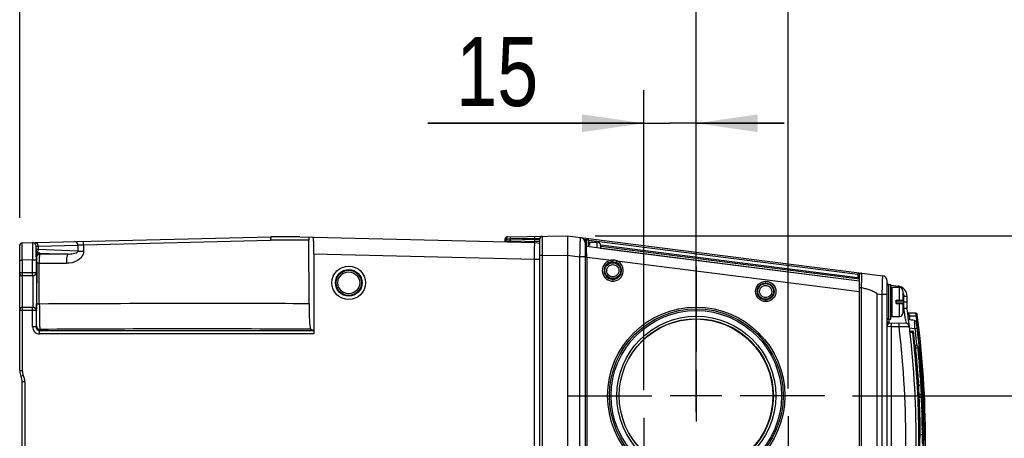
# Model space of a CAD drawing. Header units: inches. Extents: x 0 to 117, y 0 to 83.
# Tile 32 of 73: x 48.15 to 59.31, y 70.94 to 75.68. Entities that reach past the tile are written whole.
import ezdxf

# ---------------------------------------------------------------- set-up
doc = ezdxf.new("R2010")
doc.units = ezdxf.units.IN
doc.header["$LTSCALE"] = 6.431102
doc.header["$MEASUREMENT"] = 0
doc.linetypes.add('CENTER', pattern=[0.6, 0.375, -0.075, 0.075, -0.075])
doc.layers.get('0').update_dxf_attribs({"linetype": 'CONTINUOUS'})
doc.layers.add('DEFAULT_1', color=7, linetype='CENTER')
doc.styles.get("Standard").update_dxf_attribs({"font": 'txt', "width": 0.8})
doc.dimstyles.new('DIMSTYLE_1', dxfattribs={"dimtxt": 0.78125, "dimasz": 0.7, "dimexe": 0.18, "dimexo": 0.0625, "dimgap": 0.09, "dimtad": 1, "dimdec": 1, "dimzin": 4, "dimdsep": 46, "dimtxsty": 'STANDARD', "dimblk": '_FILLED', "dimblk1": '_FILLED', "dimblk2": '_FILLED', "dimcen": 0.09, "dimadec": 0, "dimazin": 0, "dimtfac": 1, "dimtdec": 1, "dimtofl": 0, "dimtmove": 0, "dimatfit": 3, "dimldrblk": '_FILLED', "dimfxl": 1, "dimtolj": 1, "dimtzin": 4, "dimarcsym": 0})
doc.dimstyles.new('DIMSTYLE_2', dxfattribs={"dimtxt": 0.78125, "dimasz": 0.7, "dimexe": 0.18, "dimexo": 0.0625, "dimgap": 0.09, "dimtad": 1, "dimdec": 0, "dimzin": 4, "dimdsep": 46, "dimtxsty": 'STANDARD', "dimblk": '_FILLED', "dimblk1": '_FILLED', "dimblk2": '_FILLED', "dimcen": 0.09, "dimadec": 0, "dimazin": 0, "dimtfac": 1, "dimtdec": 0, "dimtofl": 0, "dimtmove": 0, "dimatfit": 3, "dimldrblk": '_FILLED', "dimfxl": 1, "dimtolj": 1, "dimtzin": 4, "dimarcsym": 0})

# ---------------------------------------------------------------- blocks, each defined once
blk = doc.blocks.new('_FILLED')
at = {"color": 0, "linetype": 'BYBLOCK'}
blk.add_solid([(0, 0), (-1, 0.143), (-1, -0.143)], dxfattribs=at)
blk = doc.blocks.new('*D2')
at = {"color": 7, "linetype": 'CONTINUOUS'}
for p, q in [((64.656, 70.577), (64.656, 73.306)), ((57.588, 71.423), (65.031, 71.423)), ((64.656, 71.423), (64.656, 70.577)), ((64.656, 69.731), (64.656, 70.577)), ((58.631, 69.731), (65.031, 69.731))]:
    blk.add_line(p, q, dxfattribs=at)
at = {"color": 7, "linetype": 'CONTINUOUS', "xscale": 0.7, "yscale": 0.7, "zscale": 0.7}
for p, rotation in [((64.656, 71.423), 90), ((64.656, 69.731), 270)]:
    blk.add_blockref('_FILLED', p, dxfattribs=dict(at, rotation=rotation))
at = {"color": 7, "linetype": 'CONTINUOUS', "insert": (63.68, 72.056), "char_height": 0.7812, "width": 1.25, "attachment_point": 1, "rotation": 90, "line_spacing_factor": 0.9}
blk.add_mtext('43', dxfattribs=at)
blk = doc.blocks.new('*D13')
at = {"color": 7, "linetype": 'CONTINUOUS'}
for p, q in [((48.151, 73.438), (48.151, 76.5)), ((55.814, 73.198), (55.814, 76.5)), ((48.151, 76.125), (51.982, 76.125)), ((55.814, 76.125), (51.982, 76.125))]:
    blk.add_line(p, q, dxfattribs=at)
at = {"color": 7, "linetype": 'CONTINUOUS', "xscale": 0.7, "yscale": 0.7, "zscale": 0.7, "rotation": 180}
blk.add_blockref('_FILLED', (48.151, 76.125), dxfattribs=at)
at = {"color": 7, "linetype": 'CONTINUOUS', "xscale": 0.7, "yscale": 0.7, "zscale": 0.7}
blk.add_blockref('_FILLED', (55.814, 76.125), dxfattribs=at)
at = {"color": 7, "linetype": 'CONTINUOUS', "insert": (51.982, 77.102), "char_height": 0.7812, "width": 1.875, "attachment_point": 2, "line_spacing_factor": 0.9}
blk.add_mtext('195', dxfattribs=at)
blk = doc.blocks.new('*D14')
at = {"color": 7, "linetype": 'CONTINUOUS'}
for p, q in [((55.814, 71.236), (55.814, 76.5)), ((56.857, 71.505), (56.857, 76.5)), ((55.814, 76.125), (54.814, 76.125)), ((54.814, 76.125), (56.335, 76.125)), ((59.21, 76.125), (56.335, 76.125)), ((56.857, 76.125), (59.21, 76.125))]:
    blk.add_line(p, q, dxfattribs=at)
at = {"color": 7, "linetype": 'CONTINUOUS', "xscale": 0.7, "yscale": 0.7, "zscale": 0.7}
blk.add_blockref('_FILLED', (55.814, 76.125), dxfattribs=at)
at = {"color": 7, "linetype": 'CONTINUOUS', "xscale": 0.7, "yscale": 0.7, "zscale": 0.7, "rotation": 180}
blk.add_blockref('_FILLED', (56.857, 76.125), dxfattribs=at)
at = {"color": 7, "linetype": 'CONTINUOUS', "insert": (57.96, 77.102), "char_height": 0.7812, "width": 1.25, "attachment_point": 1, "line_spacing_factor": 0.9}
blk.add_mtext('27', dxfattribs=at)
blk = doc.blocks.new('*D15')
at = {"color": 7, "linetype": 'CONTINUOUS'}
for p, q in [((55.223, 71.485), (55.223, 74.884)), ((55.814, 71.236), (55.814, 74.884)), ((55.223, 74.509), (52.776, 74.509)), ((52.776, 74.509), (55.518, 74.509)), ((56.814, 74.509), (55.518, 74.509)), ((55.814, 74.509), (56.814, 74.509))]:
    blk.add_line(p, q, dxfattribs=at)
at = {"color": 7, "linetype": 'CONTINUOUS', "xscale": 0.7, "yscale": 0.7, "zscale": 0.7}
blk.add_blockref('_FILLED', (55.223, 74.509), dxfattribs=at)
at = {"color": 7, "linetype": 'CONTINUOUS', "xscale": 0.7, "yscale": 0.7, "zscale": 0.7, "rotation": 180}
blk.add_blockref('_FILLED', (55.814, 74.509), dxfattribs=at)
at = {"color": 7, "linetype": 'CONTINUOUS', "insert": (54.026, 75.485), "char_height": 0.7812, "width": 1.25, "attachment_point": 3, "line_spacing_factor": 0.9}
blk.add_mtext('15', dxfattribs=at)
blk = doc.blocks.new('*D19')
at = {"color": 7, "linetype": 'CONTINUOUS'}
for p, q in [((62.781, 72.328), (62.781, 74.885)), ((54.672, 73.234), (63.156, 73.234)), ((62.781, 73.234), (62.781, 72.328)), ((62.781, 71.423), (62.781, 72.328)), ((57.588, 71.423), (63.156, 71.423))]:
    blk.add_line(p, q, dxfattribs=at)
at = {"color": 7, "linetype": 'CONTINUOUS', "xscale": 0.7, "yscale": 0.7, "zscale": 0.7}
for p, rotation in [((62.781, 73.234), 90), ((62.781, 71.423), 270)]:
    blk.add_blockref('_FILLED', p, dxfattribs=dict(at, rotation=rotation))
at = {"color": 7, "linetype": 'CONTINUOUS', "insert": (61.805, 73.635), "char_height": 0.7812, "width": 1.25, "attachment_point": 1, "rotation": 90, "line_spacing_factor": 0.9}
blk.add_mtext('46', dxfattribs=at)

msp = doc.modelspace()

# ---------------------------------------------------------------- linework, layer by layer
at = {"color": 7, "linetype": 'CONTINUOUS'}
for p, q in [((48.179, 73.155), (50.997, 73.224)), ((51.323, 73.224), (50.997, 73.224)), ((51.323, 73.224), (53.986, 73.159)), ((53.651, 73.203), (53.651, 73.199)), ((53.651, 73.167), (53.651, 73.199)), ((53.663, 73.202), (53.68, 73.202)), ((53.679, 73.222), (53.676, 73.222)), ((53.679, 73.222), (54.359, 73.234)), ((53.68, 73.202), (53.703, 73.202)), ((53.703, 73.202), (53.709, 73.203)), ((53.709, 73.197), (53.706, 73.197)), ((53.709, 73.203), (54.043, 73.209)), ((53.709, 73.203), (53.709, 73.197)), ((53.986, 73.19), (53.709, 73.197)), ((53.986, 73.19), (53.986, 73.207)), ((54.041, 73.188), (53.986, 73.19)), ((54.044, 63.731), (54.044, 73.209)), ((54.044, 73.209), (54.045, 73.209)), ((54.359, 73.234), (57.93, 72.782)), ((54.557, 73.187), (54.547, 73.188)), ((54.568, 73.194), (54.568, 73.113)), ((54.568, 73.194), (54.595, 73.194)), ((54.595, 73.109), (54.595, 73.194)), ((48.151, 71.709), (48.151, 73.125)), ((48.18, 73.056), (48.179, 73.155)), ((48.336, 73.02), (48.337, 73.094)), ((48.337, 73.118), (48.359, 73.119)), ((48.337, 73.08), (48.337, 73.118)), ((48.337, 73.074), (48.337, 73.08)), ((48.359, 73.119), (48.81, 73.13)), ((48.359, 73.119), (48.359, 73.078)), ((48.809, 73.061), (48.359, 73.078)), ((48.81, 73.13), (48.809, 73.061)), ((48.875, 73.133), (48.874, 73.059)), ((48.875, 73.133), (50.994, 73.185)), ((51.428, 73.185), (50.994, 73.185)), ((51.429, 72.465), (51.428, 73.185)), ((53.689, 73.178), (53.703, 73.178)), ((53.711, 73.178), (54.044, 73.169)), ((53.986, 73.159), (54.044, 73.151)), ((54.071, 73.173), (54.071, 73.139)), ((54.071, 73.139), (54.071, 73.12)), ((54.071, 73.12), (54.071, 73.079)), ((54.071, 73.079), (54.071, 73.057)), ((54.556, 73.182), (54.556, 63.757)), ((57.666, 72.721), (54.573, 73.112)), ((57.649, 72.796), (54.599, 73.182)), ((54.607, 73.163), (54.607, 73.123)), ((54.607, 73.163), (54.694, 73.163)), ((54.694, 73.097), (54.694, 73.163)), ((57.665, 72.743), (54.732, 73.114)), ((54.733, 73.123), (54.733, 73.092)), ((54.733, 73.095), (57.666, 72.725)), ((54.734, 73.131), (57.649, 72.763)), ((48.18, 73.019), (48.18, 73.056)), ((48.18, 72.978), (48.18, 73.019)), ((48.18, 72.958), (48.18, 72.978)), ((48.339, 72.997), (48.342, 72.987)), ((48.354, 73.051), (48.352, 73.054)), ((48.381, 73.026), (48.378, 73.037)), ((48.378, 73.037), (48.698, 73.025)), ((48.698, 73.025), (48.381, 73.026)), ((51.485, 73.031), (51.485, 72.123)), ((51.485, 73.031), (53.985, 72.97)), ((53.985, 63.97), (53.985, 72.97)), ((53.985, 72.97), (54.044, 72.97)), ((54.071, 73.012), (54.044, 73.012)), ((54.071, 73.057), (54.071, 73.012)), ((54.071, 73.012), (54.359, 73.017)), ((54.071, 73.012), (54.071, 63.927)), ((54.359, 73.017), (54.359, 63.922)), ((54.359, 73.016), (54.498, 72.998)), ((54.498, 63.941), (54.498, 72.998)), ((54.556, 72.998), (54.498, 72.998)), ((54.575, 72.993), (54.556, 72.993)), ((54.574, 73.052), (54.574, 73.065)), ((54.575, 73.024), (54.574, 73.052)), ((54.575, 73.008), (54.575, 73.024)), ((54.575, 72.993), (54.575, 73.008)), ((54.575, 72.993), (54.575, 63.947)), ((54.575, 72.993), (54.855, 72.957)), ((48.151, 72.958), (48.18, 72.958)), ((48.296, 72.961), (48.18, 72.958)), ((48.18, 72.958), (48.18, 72.781)), ((48.297, 72.781), (48.296, 72.961)), ((48.296, 72.961), (48.336, 72.961)), ((48.336, 72.961), (48.336, 72.82)), ((48.343, 72.926), (48.342, 72.464)), ((48.343, 72.934), (48.343, 72.926)), ((48.373, 72.463), (48.373, 72.925)), ((48.373, 72.925), (48.68, 72.924)), ((54.857, 72.938), (54.855, 72.957)), ((54.871, 72.939), (54.871, 72.959)), ((54.909, 72.931), (54.916, 72.95)), ((54.916, 72.95), (57.667, 72.602)), ((48.151, 72.82), (48.336, 72.82)), ((48.297, 72.781), (48.18, 72.781)), ((48.18, 72.771), (48.18, 71.709)), ((54.871, 72.741), (54.871, 72.721)), ((57.649, 72.796), (57.649, 72.763)), ((57.649, 72.796), (57.666, 72.793)), ((57.666, 72.76), (57.649, 72.763)), ((57.666, 64.146), (57.666, 72.793)), ((57.666, 72.793), (57.666, 72.793)), ((57.688, 72.781), (57.688, 72.735)), ((56.603, 72.699), (56.604, 72.718)), ((57.686, 72.651), (57.686, 64.289)), ((57.688, 72.715), (57.687, 72.695)), ((57.687, 72.695), (57.687, 72.673)), ((57.687, 72.673), (57.687, 72.65)), ((57.688, 72.735), (57.688, 72.715)), ((57.981, 64.215), (57.981, 72.724)), ((57.993, 72.682), (58.021, 72.682)), ((57.993, 72.682), (57.993, 72.289)), ((58.021, 72.289), (58.021, 72.682)), ((58.025, 72.676), (58.103, 72.666)), ((58.032, 72.651), (58.119, 72.651)), ((58.032, 72.651), (58.032, 72.32)), ((58.119, 72.505), (58.119, 72.651)), ((57.863, 72.577), (57.863, 64.362)), ((57.863, 72.577), (57.923, 72.569)), ((57.981, 72.569), (57.923, 72.569)), ((57.923, 64.37), (57.923, 72.569)), ((58.158, 72.611), (58.158, 72.505)), ((58.206, 72.549), (58.168, 72.549)), ((58.168, 72.415), (58.168, 72.549)), ((58.206, 72.407), (58.206, 72.549)), ((48.18, 72.426), (48.297, 72.426)), ((48.296, 72.202), (48.297, 72.426)), ((48.342, 72.437), (48.342, 72.464)), ((55.816, 72.408), (55.817, 72.408)), ((56.603, 72.508), (56.604, 72.489)), ((58.08, 72.505), (58.158, 72.505)), ((58.08, 72.466), (58.08, 72.505)), ((58.08, 72.485), (58.206, 72.485)), ((58.08, 72.466), (58.158, 72.466)), ((58.119, 72.32), (58.119, 72.466)), ((58.158, 72.466), (58.158, 72.36)), ((48.336, 72.387), (48.151, 72.387)), ((48.336, 72.387), (48.336, 72.202)), ((58.032, 72.32), (58.119, 72.32)), ((58.306, 72.357), (58.226, 72.357)), ((58.227, 72.355), (58.226, 72.357)), ((58.229, 72.348), (58.227, 72.355)), ((58.23, 72.341), (58.229, 72.348)), ((58.233, 72.328), (58.23, 72.341)), ((58.233, 72.328), (58.307, 72.327)), ((58.234, 72.323), (58.233, 72.328)), ((58.235, 72.312), (58.234, 72.323)), ((58.236, 72.307), (58.235, 72.312)), ((58.309, 72.307), (58.312, 72.287)), ((48.336, 72.202), (48.297, 72.202)), ((57.981, 72.211), (58.024, 72.209)), ((57.993, 72.289), (58.021, 72.289)), ((58, 72.289), (58, 72.249)), ((58, 72.249), (58.193, 72.244)), ((58.024, 72.209), (58.115, 72.206)), ((58.024, 72.209), (58.024, 64.731)), ((58.187, 72.291), (58.193, 72.244)), ((58.253, 72.279), (58.223, 72.282)), ((58.23, 72.191), (58.295, 72.185)), ((58.295, 72.185), (58.3, 72.186)), ((58.295, 72.185), (58.298, 72.159)), ((58.3, 72.186), (58.319, 72.188)), ((58.315, 72.267), (58.315, 72.247)), ((58.315, 72.247), (58.316, 72.237)), ((58.319, 72.207), (58.322, 72.207)), ((58.321, 72.212), (58.322, 72.207)), ((58.324, 72.192), (58.325, 72.181)), ((51.485, 72.123), (48.374, 72.123)), ((48.375, 72.162), (48.38, 72.175)), ((48.375, 72.123), (48.375, 72.162)), ((48.375, 72.162), (51.483, 72.162)), ((51.447, 72.177), (51.483, 72.162)), ((58.237, 72.156), (58.27, 72.156)), ((58.271, 72.14), (58.238, 72.14)), ((58.271, 72.14), (58.27, 72.154)), ((58.271, 72.14), (58.279, 72.141)), ((58.298, 72.159), (58.299, 72.155)), ((58.299, 72.155), (58.299, 72.151)), ((58.299, 72.151), (58.3, 72.143)), ((58.328, 72.158), (58.324, 72.158)), ((58.328, 72.164), (58.328, 72.158)), ((58.328, 72.158), (58.344, 72.16)), ((58.301, 71.984), (58.3, 71.988)), ((58.328, 71.982), (58.301, 71.992)), ((58.303, 71.968), (58.33, 71.959)), ((58.304, 71.967), (58.303, 71.968)), ((58.306, 71.946), (58.304, 71.967)), ((58.315, 72.004), (58.316, 71.993)), ((58.316, 71.993), (58.316, 71.987)), ((58.33, 71.974), (58.33, 71.977)), ((58.345, 71.996), (58.347, 71.984)), ((58.347, 71.984), (58.348, 71.973)), ((58.348, 71.973), (58.349, 71.96)), ((58.349, 71.96), (58.35, 71.95)), ((58.31, 71.901), (58.308, 71.918)), ((58.312, 71.882), (58.31, 71.901)), ((58.33, 71.959), (58.331, 71.946)), ((58.353, 71.914), (58.354, 71.907)), ((58.354, 71.907), (58.355, 71.896)), ((58.355, 71.896), (58.356, 71.881)), ((58.356, 71.881), (58.357, 71.875)), ((58.357, 71.875), (58.358, 71.858)), ((58.358, 71.858), (58.359, 71.848)), ((58.359, 71.848), (58.36, 71.841)), ((58.341, 71.834), (58.343, 71.812)), ((58.364, 71.788), (58.366, 71.759)), ((58.366, 71.759), (58.367, 71.751)), ((58.367, 71.751), (58.368, 71.739)), ((48.151, 71.709), (48.18, 71.709)), ((48.164, 71.644), (48.191, 71.656)), ((55.814, 71.716), (55.814, 71.131)), ((58.334, 71.608), (58.332, 71.627)), ((58.355, 71.632), (58.356, 71.613)), ((58.372, 71.682), (58.373, 71.666)), ((58.373, 71.666), (58.373, 71.659)), ((58.373, 71.659), (58.374, 71.653)), ((58.374, 71.653), (58.374, 71.643)), ((58.374, 71.643), (58.376, 71.623)), ((48.178, 70.685), (48.178, 71.58)), ((48.208, 71.58), (48.178, 71.58)), ((48.208, 71.58), (48.208, 70.663)), ((58.335, 71.591), (58.334, 71.608)), ((58.336, 71.576), (58.335, 71.591)), ((58.338, 71.541), (58.336, 71.576)), ((58.337, 71.526), (58.337, 71.541)), ((58.338, 71.541), (58.36, 71.549)), ((58.356, 71.613), (58.357, 71.597)), ((58.359, 71.571), (58.36, 71.549)), ((58.361, 71.55), (58.362, 71.537)), ((58.362, 71.537), (58.363, 71.517)), ((58.376, 71.623), (58.376, 71.615)), ((58.376, 71.615), (58.377, 71.611)), ((58.377, 71.611), (58.377, 71.604)), ((58.377, 71.604), (58.378, 71.595)), ((58.378, 71.595), (58.378, 71.585)), ((58.378, 71.585), (58.378, 71.581)), ((58.378, 71.581), (58.379, 71.57)), ((58.379, 71.57), (58.38, 71.559)), ((58.38, 71.559), (58.38, 71.55)), ((58.38, 71.55), (58.381, 71.543)), ((58.381, 71.543), (58.381, 71.538)), ((58.381, 71.538), (58.382, 71.512)), ((56.106, 71.423), (55.521, 71.423)), ((58.298, 71.483), (58.292, 71.483)), ((58.298, 71.46), (58.293, 71.46)), ((58.298, 71.453), (58.294, 71.453)), ((58.298, 71.391), (58.298, 71.483)), ((58.342, 71.434), (58.342, 71.437)), ((58.342, 71.43), (58.342, 71.434)), ((58.342, 71.426), (58.342, 71.43)), ((58.343, 71.409), (58.369, 71.4)), ((58.343, 71.408), (58.343, 71.409)), ((58.344, 71.386), (58.343, 71.408)), ((58.366, 71.466), (58.366, 71.459)), ((58.366, 71.459), (58.366, 71.457)), ((58.366, 71.457), (58.366, 71.447)), ((58.366, 71.447), (58.367, 71.436)), ((58.368, 71.433), (58.367, 71.436)), ((58.368, 71.429), (58.368, 71.433)), ((58.369, 71.42), (58.368, 71.429)), ((58.382, 71.512), (58.383, 71.505)), ((58.383, 71.505), (58.383, 71.495)), ((58.383, 71.495), (58.384, 71.485)), ((58.384, 71.485), (58.384, 71.481)), ((58.384, 71.481), (58.384, 71.474)), ((58.384, 71.474), (58.385, 71.457)), ((58.385, 71.457), (58.386, 71.445)), ((58.386, 71.445), (58.386, 71.439)), ((58.386, 71.439), (58.386, 71.431)), ((58.386, 71.431), (58.387, 71.426)), ((58.387, 71.426), (58.387, 71.415)), ((58.387, 71.415), (58.388, 71.406)), ((58.388, 71.406), (58.388, 71.401)), ((58.298, 71.376), (58.298, 71.379)), ((58.346, 71.342), (58.346, 71.359)), ((58.347, 71.323), (58.346, 71.342)), ((58.369, 71.4), (58.369, 71.387)), ((58.388, 71.401), (58.388, 71.394)), ((58.388, 71.394), (58.388, 71.39)), ((58.388, 71.39), (58.389, 71.376)), ((58.389, 71.376), (58.389, 71.367)), ((58.389, 71.367), (58.39, 71.354)), ((58.39, 71.354), (58.39, 71.349)), ((58.39, 71.349), (58.39, 71.344)), ((58.39, 71.344), (58.39, 71.34)), ((58.39, 71.34), (58.39, 71.336)), ((58.39, 71.336), (58.391, 71.331)), ((58.391, 71.331), (58.391, 71.327)), ((58.391, 71.327), (58.391, 71.322)), ((58.391, 71.322), (58.391, 71.315)), ((58.391, 71.315), (58.391, 71.309)), ((58.391, 71.309), (58.392, 71.301)), ((58.392, 71.301), (58.392, 71.295)), ((58.392, 71.295), (58.392, 71.29)), ((58.373, 71.275), (58.374, 71.253)), ((58.392, 71.29), (58.393, 71.276)), ((58.393, 71.276), (58.393, 71.27)), ((58.393, 71.27), (58.393, 71.252)), ((58.393, 71.252), (58.394, 71.24)), ((58.394, 71.24), (58.394, 71.217)), ((58.394, 71.217), (58.395, 71.205)), ((58.395, 71.205), (58.395, 71.194)), ((58.395, 71.194), (58.395, 71.186)), ((58.378, 71.073), (58.378, 71.055)), ((58.397, 71.127), (58.397, 71.117)), ((58.397, 71.117), (58.397, 71.106)), ((58.397, 71.106), (58.397, 71.099)), ((58.397, 71.099), (58.397, 71.086)), ((58.397, 71.086), (58.397, 71.081)), ((58.397, 71.081), (58.397, 71.077)), ((58.397, 71.077), (58.398, 71.05)), ((58.355, 71.032), (58.354, 71.049)), ((58.355, 71.017), (58.355, 71.032)), ((58.355, 71.004), (58.355, 71.017)), ((58.355, 70.982), (58.355, 71.004)), ((58.355, 70.982), (58.379, 70.99)), ((58.378, 71.012), (58.379, 70.99)), ((58.379, 70.99), (58.379, 70.982)), ((58.398, 71.05), (58.398, 71.031)), ((58.398, 71.031), (58.398, 71.026)), ((58.398, 71.026), (58.398, 71.008)), ((58.398, 71.008), (58.398, 71.002)), ((58.398, 71.002), (58.398, 70.994)), ((58.398, 70.994), (58.398, 70.99)), ((58.398, 70.99), (58.398, 70.986)), ((58.398, 70.986), (58.398, 70.982))]:
    msp.add_line(p, q, dxfattribs=at)
for points in [[(53.676, 73.222), (53.672, 73.221), (53.669, 73.221), (53.665, 73.22), (53.662, 73.218), (53.658, 73.215), (53.655, 73.212), (53.652, 73.208), (53.651, 73.203)], [(48.337, 73.118), (48.337, 73.118), (48.337, 73.118), (48.337, 73.118), (48.337, 73.118), (48.337, 73.118), (48.337, 73.118), (48.337, 73.118), (48.337, 73.118), (48.337, 73.118)]]:
    msp.add_lwpolyline(points, dxfattribs=at)
for centre, radius in [((51.879, 72.702), 0.19), ((51.879, 72.702), 0.151), ((54.871, 72.84), 0.0891), ((51.879, 72.702), 0.143), ((51.879, 72.702), 0.124), ((56.604, 72.604), 0.115), ((56.603, 72.604), 0.0951), ((56.603, 72.604), 0.0889), ((55.816, 71.423), 1.004), ((55.817, 71.423), 0.984), ((55.817, 71.423), 0.965), ((55.817, 71.423), 0.901), ((55.817, 71.423), 0.873), ((55.814, 71.423), 0.87)]:
    msp.add_circle(centre, radius, dxfattribs=at)
for centre, radius, start, end in [((53.665, 73.086), 0.116, 90.7086, 91.9977), ((53.688, 72.781), 0.417, 89.0202, 91.5597), ((53.688, 72.745), 0.452, 87.7599, 89.0744), ((53.782, 73.195), 0.0729, 178.5852, 183.7051), ((54.072, 73.201), 0.0276, 91, 179.999), ((54.064, 73.209), 0.0197, 91, 180), ((54.497, 73.157), 0.0591, 0, 82.8), ((54.568, 73.182), 0.0118, 90, 180), ((48.18, 73.125), 0.0295, 91.4, 179.9847), ((48.298, 73.118), 0.039, 359.9534, 91.2921), ((55.725, 73.158), 2.056, 179.6174, 179.7524), ((53.677, 71.907), 1.271, 88.4491, 88.8275), ((54.576, 73.131), 0.0197, 180, 262.8), ((54.607, 73.151), 0.0118, 90, 180), ((54.694, 73.123), 0.0394, 0, 90), ((65.212, 72.962), 16.876, 179.8031, 180.003), ((62.111, 73.181), 13.775, 180.4452, 180.6272), ((48.377, 72.997), 0.0388, 169.3863, 179.9346), ((48.373, 73.023), 0.0375, 123.9753, 129.2134), ((54.871, 72.84), 0.119, 97.9253, 67.6699), ((54.871, 72.84), 0.0991, 97.926, 67.6646), ((48.18, 72.81), 0.0295, 180.0007, 270), ((48.299, 72.82), 0.0394, 269.9808, 0.0213), ((57.686, 72.793), 0.0197, 82.8, 180), ((57.922, 72.724), 0.0591, 0, 82.8), ((56.981, 70.034), 2.71, 74.7525, 74.9287), ((58.001, 72.699), 0.0197, 180, 237.9294), ((57.993, 72.67), 0.0118, 90, 180), ((58.032, 72.639), 0.0118, 90, 180), ((58.088, 72.549), 0.118, 0, 82.8), ((58.119, 72.611), 0.0394, 0, 90), ((58.089, 72.549), 0.0784, 0.0303, 7.1997), ((48.18, 72.397), 0.0295, 90, 179.9997), ((48.299, 72.387), 0.0394, 359.9787, 90.0191), ((48.296, 72.387), 0.0395, 35.001, 44.9781), ((27.561, 72.453), 20.781, 359.6304, 359.9562), ((50.13, -244.012), 316.479, 90.02228, 90.31803), ((50.141, -220.104), 292.572, 89.74778, 90.02639), ((50.198, 71.144), 8.07, 8.8933, 9.0675), ((47.284, 70.911), 11.024, 6.7725, 7.7999), ((39.188, 72.374), 9.154, 359.3075, 359.6576), ((57.993, 72.3), 0.0118, 180, 270), ((58.032, 72.332), 0.0118, 180, 270), ((58.119, 72.359), 0.0394, 270, 360), ((50.031, 71.117), 8.24, 8.5784, 8.8949), ((50.146, 71.135), 8.123, 8.1838, 8.5767), ((58.226, 72.373), 0.0157, 187.6129, 269.7), ((58.201, 72.323), 0.0157, 315.992, 7.3738), ((47.281, 70.918), 11.043, 7.087, 7.2245), ((58.306, 72.341), 0.0157, 7.3954, 89.7), ((56.582, 72.106), 1.739, 6.986, 7.318), ((60.819, 72.625), 2.53, 186.986, 187.2142), ((47.284, 70.911), 11.13, 352.6046, 7.3954), ((48.375, 72.202), 0.0393, 179.9345, 270.0128), ((48.379, 72.214), 0.0393, 180.025, 269.9867), ((58.001, 72.268), 0.0197, 208.7763, 268.5), ((55.907, 72.265), 2.117, 358.4795, 358.8558), ((47.242, 70.911), 10.95, 352.1878, 6.7937), ((58.192, 72.204), 0.0394, 6.7637, 88.5), ((47.284, 70.911), 11.024, 352.2001, 6.7637), ((56.328, 72.1), 1.969, 3.7728, 4.5401), ((54.939, 72.006), 3.361, 3.4556, 3.8215), ((54.331, 71.968), 3.97, 3.2986, 3.4632), ((54.251, 71.964), 4.05, 3.1353, 3.2997), ((47.284, 70.911), 11.11, 353.0995, 6.9171), ((50.742, 71.166), 7.651, 7.7079, 7.8254), ((50.123, -212.469), 284.649, 89.73333, 90.35084), ((58.27, 72.148), 0.00787, 6.4469, 90), ((47.33, 70.912), 11.01, 353.5943, 6.4057), ((47.33, 70.912), 11.018, 353.5531, 6.4469), ((47.291, 70.911), 11.078, 5.662, 6.3858), ((50.005, 71.068), 8.394, 7.501, 7.6179), ((47.291, 70.911), 11.108, 5.6062, 6.4442), ((58.305, 72.003), 0.0118, 185.678, 250), ((58.324, 71.971), 0.0118, 5.5029, 70), ((47.33, 70.912), 11.057, 3.364, 5.5029), ((48.643, 70.982), 9.71, 5.535, 5.6966), ((47.797, 70.9), 10.561, 4.9738, 5.3368), ((47.271, 70.967), 11.103, 4.7872, 5.0571), ((46.204, 70.876), 12.174, 4.5142, 4.7963), ((47.283, 70.911), 11.115, 5.178, 5.3644), ((48.636, 70.973), 9.718, 4.253, 4.9724), ((46.342, 70.886), 12.036, 3.8555, 4.4112), ((47.28, 70.91), 11.119, 4.5256, 4.7999), ((47.279, 70.91), 11.12, 3.9823, 4.2751), ((48.308, 71.709), 0.157, 180, 204.1468), ((48.021, 71.58), 0.157, 0, 24.1468), ((48.308, 71.709), 0.128, 180, 204.1468), ((48.021, 71.58), 0.187, 0, 24.1468), ((48.126, 70.935), 10.229, 4.1215, 4.2526), ((48.012, 70.927), 10.344, 3.8816, 4.1218), ((45.945, 70.86), 12.434, 3.5605, 3.8547), ((46.846, 70.866), 11.511, 3.1614, 3.2876), ((46.418, 70.887), 11.96, 3.2763, 3.4023), ((46.974, 70.906), 11.405, 2.952, 3.0714), ((47.33, 70.912), 11.057, 356.6497, 3.3503), ((47.367, 70.895), 10.988, 3.0048, 3.1605), ((47.372, 70.895), 10.983, 2.8258, 3.0046), ((58.187, 66.085), 5.354, 88.0688, 88.3335), ((58.527, 71.43), 0.186, 181.3833, 184.2867), ((58.525, 71.429), 0.184, 184.183, 186.2678), ((47.754, 70.946), 10.625, 2.8049, 2.9511), ((58.227, 71.413), 0.142, 0.5836, 2.5318), ((48.804, 70.945), 9.55, 2.483, 2.6473), ((47.982, 70.91), 10.373, 1.9122, 2.2806), ((46.941, 70.93), 11.437, 2.0322, 2.2943), ((45.901, 70.891), 12.478, 1.7645, 2.0391), ((48.721, 70.935), 9.634, 1.1882, 1.9113), ((46.173, 70.899), 12.206, 1.1155, 1.6616), ((47.287, 70.911), 11.112, 1.1142, 1.4183), ((48.198, 70.924), 10.157, 1.0557, 1.1875), ((48.006, 70.92), 10.349, 0.7124, 1.0557), ((45.918, 70.894), 12.461, 0.8237, 1.1165), ((47.726, 70.912), 10.629, 0.1567, 0.3739), ((46.014, 70.895), 12.365, 0.542, 0.7396), ((46.845, 70.912), 11.534, 359.8572, 0.3471), ((47.285, 70.911), 11.114, 0.0352, 0.3662)]:
    msp.add_arc(centre, radius, start, end, dxfattribs=at)
msp.add_ellipse((57.803, 72.228), major_axis=(0.892, -0.032), ratio=0.087853, start_param=7.281684, end_param=7.328755, dxfattribs=at)
for points, knots in [([(50.997, 73.224), (50.996, 73.224), (50.995, 73.218), (50.994, 73.207), (50.994, 73.194), (50.994, 73.185)], [0, 0, 0, 0, 0.084227, 0.298497, 1, 1, 1, 1]), ([(51.427, 73.221), (51.427, 73.219), (51.428, 73.207), (51.428, 73.195), (51.428, 73.185)], [0, 0, 0, 0, 0.156431, 1, 1, 1, 1]), ([(51.485, 73.031), (51.485, 73.055), (51.485, 73.099), (51.483, 73.152), (51.48, 73.186), (51.479, 73.204), (51.477, 73.213), (51.475, 73.22), (51.474, 73.22)], [0, 0, 0, 0, 0.380589, 0.70319, 0.82714, 0.919601, 0.977351, 1, 1, 1, 1]), ([(53.651, 73.199), (53.651, 73.201), (53.656, 73.202), (53.659, 73.202), (53.661, 73.202)], [0, 0, 0, 0, 0.587428, 1, 1, 1, 1]), ([(53.651, 73.19), (53.651, 73.193), (53.662, 73.198), (53.67, 73.197), (53.677, 73.198)], [0, 0, 0, 0, 0.310221, 1, 1, 1, 1]), ([(53.706, 73.197), (53.706, 73.195), (53.706, 73.189), (53.706, 73.182), (53.709, 73.179)], [0, 0, 0, 0, 0.310237, 1, 1, 1, 1]), ([(53.714, 73.222), (53.711, 73.222), (53.709, 73.213), (53.709, 73.207), (53.709, 73.203)], [0, 0, 0, 0, 0.326428, 1, 1, 1, 1]), ([(53.709, 73.191), (53.709, 73.189), (53.71, 73.185), (53.711, 73.178), (53.713, 73.178)], [0, 0, 0, 0, 0.379224, 1, 1, 1, 1]), ([(53.986, 73.207), (53.986, 73.212), (53.986, 73.218), (53.988, 73.227), (53.991, 73.227)], [0, 0, 0, 0, 0.673048, 1, 1, 1, 1]), ([(53.99, 73.17), (53.988, 73.17), (53.986, 73.18), (53.986, 73.185), (53.986, 73.19)], [0, 0, 0, 0, 0.326362, 1, 1, 1, 1]), ([(54.071, 73.228), (54.07, 73.228), (54.073, 73.221), (54.07, 73.213), (54.072, 73.194), (54.071, 73.181), (54.071, 73.173)], [0, 0, 0, 0, 0.065336, 0.258645, 0.573731, 1, 1, 1, 1]), ([(54.359, 73.234), (54.359, 73.212), (54.358, 73.168), (54.357, 73.11), (54.355, 73.059), (54.359, 73.031), (54.359, 73.017)], [0, 0, 0, 0, 0.293064, 0.617623, 0.805175, 1, 1, 1, 1]), ([(54.498, 72.998), (54.499, 73.026), (54.5, 73.066), (54.502, 73.117), (54.503, 73.15), (54.503, 73.176), (54.505, 73.197), (54.503, 73.206), (54.506, 73.215), (54.504, 73.215)], [0, 0, 0, 0, 0.382013, 0.554731, 0.70627, 0.83085, 0.923496, 0.980609, 1, 1, 1, 1]), ([(48.297, 73.157), (48.297, 73.156), (48.297, 73.147), (48.296, 73.137), (48.296, 73.128)], [0, 0, 0, 0, 0.09586, 1, 1, 1, 1]), ([(48.296, 73.128), (48.296, 73.117), (48.296, 73.062), (48.296, 73.006), (48.296, 72.961)], [0, 0, 0, 0, 0.18813, 1, 1, 1, 1]), ([(48.337, 73.118), (48.337, 73.127), (48.33, 73.146), (48.313, 73.155), (48.304, 73.157)], [0, 0, 0, 0, 0.499556, 1, 1, 1, 1]), ([(48.337, 73.094), (48.337, 73.097), (48.337, 73.105), (48.336, 73.113), (48.337, 73.118)], [0, 0, 0, 0, 0.400227, 1, 1, 1, 1]), ([(48.352, 73.054), (48.35, 73.056), (48.343, 73.063), (48.337, 73.073), (48.337, 73.08)], [0, 0, 0, 0, 0.288325, 1, 1, 1, 1]), ([(48.359, 73.078), (48.353, 73.078), (48.348, 73.08), (48.338, 73.078), (48.337, 73.08)], [0, 0, 0, 0, 0.732963, 1, 1, 1, 1]), ([(48.81, 73.13), (48.81, 73.14), (48.804, 73.159), (48.785, 73.17), (48.777, 73.169)], [0, 0, 0, 0, 0.535248, 1, 1, 1, 1]), ([(48.81, 73.13), (48.814, 73.13), (48.836, 73.131), (48.858, 73.132), (48.875, 73.133)], [0, 0, 0, 0, 0.197507, 1, 1, 1, 1]), ([(48.875, 73.133), (48.875, 73.142), (48.874, 73.155), (48.871, 73.167), (48.869, 73.172), (48.868, 73.172)], [0, 0, 0, 0, 0.690101, 0.905156, 1, 1, 1, 1]), ([(53.67, 73.171), (53.67, 73.174), (53.674, 73.176), (53.677, 73.177), (53.678, 73.177)], [0, 0, 0, 0, 0.647024, 1, 1, 1, 1]), ([(53.709, 73.179), (53.709, 73.179), (53.71, 73.178), (53.711, 73.178), (53.711, 73.178)], [0, 0, 0, 0, 0.558191, 1, 1, 1, 1]), ([(53.985, 72.97), (53.985, 72.994), (53.985, 73.029), (53.985, 73.073), (53.985, 73.102), (53.986, 73.124), (53.985, 73.143), (53.987, 73.151), (53.984, 73.159), (53.986, 73.159)], [0, 0, 0, 0, 0.382659, 0.555502, 0.706992, 0.831392, 0.923805, 0.980734, 1, 1, 1, 1]), ([(54.574, 73.065), (54.574, 73.072), (54.574, 73.083), (54.573, 73.099), (54.575, 73.105), (54.572, 73.112), (54.573, 73.112)], [0, 0, 0, 0, 0.418968, 0.735925, 0.933057, 1, 1, 1, 1]), ([(48.339, 72.997), (48.338, 73), (48.339, 73.011), (48.338, 73.022), (48.338, 73.03)], [0, 0, 0, 0, 0.255188, 1, 1, 1, 1]), ([(48.378, 73.037), (48.369, 73.037), (48.351, 73.03), (48.341, 73.013), (48.339, 73.004)], [0, 0, 0, 0, 0.499579, 1, 1, 1, 1]), ([(48.342, 72.987), (48.344, 72.982), (48.341, 72.964), (48.343, 72.947), (48.343, 72.934)], [0, 0, 0, 0, 0.292027, 1, 1, 1, 1]), ([(48.378, 73.037), (48.371, 73.037), (48.362, 73.041), (48.356, 73.048), (48.354, 73.051)], [0, 0, 0, 0, 0.699812, 1, 1, 1, 1]), ([(48.373, 72.925), (48.373, 72.938), (48.374, 72.961), (48.375, 72.994), (48.378, 73.012), (48.379, 73.026), (48.381, 73.026)], [0, 0, 0, 0, 0.373555, 0.693305, 0.911747, 1, 1, 1, 1]), ([(48.874, 73.059), (48.874, 73.017), (48.808, 72.938), (48.722, 72.923), (48.68, 72.924)], [0, 0, 0, 0, 0.494718, 1, 1, 1, 1]), ([(48.689, 73.011), (48.687, 73.006), (48.681, 72.977), (48.68, 72.948), (48.68, 72.924)], [0, 0, 0, 0, 0.188211, 1, 1, 1, 1]), ([(48.698, 73.025), (48.697, 73.025), (48.692, 73.022), (48.69, 73.016), (48.689, 73.011)], [0, 0, 0, 0, 0.152483, 1, 1, 1, 1]), ([(48.809, 73.061), (48.806, 73.041), (48.753, 73.026), (48.718, 73.024), (48.698, 73.025)], [0, 0, 0, 0, 0.50297, 1, 1, 1, 1]), ([(48.809, 73.061), (48.813, 73.061), (48.834, 73.06), (48.856, 73.059), (48.874, 73.059)], [0, 0, 0, 0, 0.197471, 1, 1, 1, 1]), ([(48.373, 72.925), (48.369, 72.925), (48.362, 72.926), (48.352, 72.925), (48.347, 72.927), (48.343, 72.926), (48.343, 72.926)], [0, 0, 0, 0, 0.39477, 0.715093, 0.924111, 1, 1, 1, 1]), ([(54.871, 72.77), (54.854, 72.77), (54.817, 72.785), (54.794, 72.839), (54.816, 72.894), (54.853, 72.909), (54.871, 72.909)], [0, 0, 0, 0, 0.250125, 0.500005, 0.749862, 1, 1, 1, 1]), ([(54.871, 72.909), (54.888, 72.909), (54.925, 72.894), (54.948, 72.84), (54.926, 72.786), (54.889, 72.77), (54.871, 72.77)], [0, 0, 0, 0, 0.250125, 0.500005, 0.749862, 1, 1, 1, 1]), ([(48.299, 72.781), (48.3, 72.781), (48.299, 72.773), (48.301, 72.766), (48.3, 72.749), (48.301, 72.727), (48.301, 72.701), (48.301, 72.659), (48.301, 72.604), (48.301, 72.548), (48.301, 72.506), (48.301, 72.48), (48.3, 72.459), (48.301, 72.441), (48.299, 72.434), (48.3, 72.426), (48.299, 72.426)], [0, 0, 0, 0, 0.00968, 0.038127, 0.084342, 0.146504, 0.222251, 0.308676, 0.49998, 0.691286, 0.777715, 0.853474, 0.915645, 0.961869, 0.990319, 1, 1, 1, 1]), ([(48.339, 72.82), (48.34, 72.82), (48.338, 72.811), (48.34, 72.802), (48.339, 72.781), (48.34, 72.755), (48.34, 72.722), (48.341, 72.671), (48.341, 72.604), (48.341, 72.536), (48.34, 72.485), (48.34, 72.452), (48.339, 72.426), (48.34, 72.405), (48.338, 72.396), (48.34, 72.387), (48.339, 72.387)], [0, 0, 0, 0, 0.009645, 0.038102, 0.084312, 0.146472, 0.222228, 0.308658, 0.499967, 0.691282, 0.777719, 0.853484, 0.915661, 0.961883, 0.99033, 1, 1, 1, 1]), ([(57.649, 72.796), (57.649, 72.799), (57.651, 72.808), (57.659, 72.817), (57.665, 72.816)], [0, 0, 0, 0, 0.300625, 1, 1, 1, 1]), ([(57.688, 72.813), (57.689, 72.813), (57.688, 72.809), (57.689, 72.804), (57.688, 72.793), (57.688, 72.786), (57.688, 72.781)], [0, 0, 0, 0, 0.064366, 0.255129, 0.569145, 1, 1, 1, 1]), ([(57.923, 72.569), (57.924, 72.597), (57.926, 72.636), (57.927, 72.686), (57.928, 72.718), (57.928, 72.744), (57.93, 72.765), (57.928, 72.774), (57.931, 72.782), (57.93, 72.782)], [0, 0, 0, 0, 0.382021, 0.55474, 0.706277, 0.830854, 0.923497, 0.980608, 1, 1, 1, 1]), ([(56.604, 72.534), (56.586, 72.534), (56.549, 72.549), (56.527, 72.603), (56.549, 72.657), (56.585, 72.673), (56.603, 72.673)], [0, 0, 0, 0, 0.250126, 0.500005, 0.749861, 1, 1, 1, 1]), ([(56.603, 72.673), (56.621, 72.673), (56.657, 72.658), (56.68, 72.604), (56.658, 72.55), (56.621, 72.534), (56.604, 72.534)], [0, 0, 0, 0, 0.250126, 0.500005, 0.749861, 1, 1, 1, 1]), ([(57.666, 72.648), (57.666, 72.65), (57.676, 72.649), (57.681, 72.651), (57.686, 72.651)], [0, 0, 0, 0, 0.299367, 1, 1, 1, 1]), ([(57.694, 72.649), (57.709, 72.645), (57.739, 72.636), (57.783, 72.622), (57.821, 72.608), (57.847, 72.595), (57.863, 72.585), (57.863, 72.577)], [0, 0, 0, 0, 0.250313, 0.500617, 0.750809, 0.875417, 1, 1, 1, 1]), ([(58.102, 72.651), (58.102, 72.653), (58.102, 72.657), (58.103, 72.662), (58.103, 72.665)], [0, 0, 0, 0, 0.358608, 1, 1, 1, 1]), ([(48.342, 72.464), (48.343, 72.463), (48.347, 72.464), (48.356, 72.462), (48.366, 72.463), (48.373, 72.463)], [0, 0, 0, 0, 0.085094, 0.298589, 1, 1, 1, 1]), ([(48.373, 72.463), (48.373, 72.426), (48.374, 72.359), (48.374, 72.279), (48.376, 72.228), (48.376, 72.202), (48.379, 72.186), (48.378, 72.177), (48.38, 72.175)], [0, 0, 0, 0, 0.381742, 0.702458, 0.825502, 0.917737, 0.976423, 1, 1, 1, 1]), ([(51.429, 72.465), (51.429, 72.428), (51.43, 72.361), (51.433, 72.281), (51.437, 72.23), (51.44, 72.203), (51.443, 72.188), (51.445, 72.178), (51.447, 72.177)], [0, 0, 0, 0, 0.380913, 0.700565, 0.823015, 0.915022, 0.974134, 1, 1, 1, 1]), ([(58.186, 72.415), (58.189, 72.415), (58.196, 72.414), (58.206, 72.411), (58.206, 72.406)], [0, 0, 0, 0, 0.376538, 1, 1, 1, 1]), ([(58.233, 72.328), (58.231, 72.328), (58.228, 72.327), (58.223, 72.326), (58.218, 72.323), (58.221, 72.321), (58.222, 72.32)], [0, 0, 0, 0, 0.313146, 0.619832, 0.811815, 1, 1, 1, 1]), ([(58.307, 72.327), (58.307, 72.334), (58.308, 72.344), (58.305, 72.352), (58.307, 72.357), (58.306, 72.357)], [0, 0, 0, 0, 0.666495, 0.910566, 1, 1, 1, 1]), ([(58.307, 72.327), (58.309, 72.328), (58.313, 72.328), (58.317, 72.33), (58.322, 72.332), (58.319, 72.334), (58.318, 72.335)], [0, 0, 0, 0, 0.313142, 0.619841, 0.81183, 1, 1, 1, 1]), ([(48.296, 72.202), (48.297, 72.182), (48.313, 72.14), (48.354, 72.123), (48.374, 72.123)], [0, 0, 0, 0, 0.49998, 1, 1, 1, 1]), ([(48.34, 72.214), (48.342, 72.219), (48.34, 72.235), (48.341, 72.251), (48.341, 72.263)], [0, 0, 0, 0, 0.276275, 1, 1, 1, 1]), ([(57.981, 72.211), (57.981, 72.219), (57.988, 72.231), (57.995, 72.241), (57.998, 72.249), (58, 72.249)], [0, 0, 0, 0, 0.575132, 0.856334, 1, 1, 1, 1]), ([(58.024, 72.248), (58.025, 72.248), (58.024, 72.244), (58.025, 72.238), (58.024, 72.229), (58.024, 72.223)], [0, 0, 0, 0, 0.071033, 0.274275, 1, 1, 1, 1]), ([(58.115, 72.206), (58.115, 72.211), (58.115, 72.22), (58.116, 72.233), (58.114, 72.24), (58.116, 72.246), (58.115, 72.246)], [0, 0, 0, 0, 0.38194, 0.706727, 0.923304, 1, 1, 1, 1]), ([(58.115, 72.206), (58.13, 72.207), (58.157, 72.207), (58.19, 72.208), (58.21, 72.208), (58.222, 72.209), (58.227, 72.208), (58.231, 72.21), (58.231, 72.209)], [0, 0, 0, 0, 0.383226, 0.707341, 0.831495, 0.923915, 0.980731, 1, 1, 1, 1]), ([(58.288, 72.276), (58.289, 72.276), (58.289, 72.269), (58.29, 72.262), (58.291, 72.256)], [0, 0, 0, 0, 0.092081, 1, 1, 1, 1]), ([(58.314, 72.249), (58.313, 72.255), (58.309, 72.268), (58.295, 72.275), (58.288, 72.276)], [0, 0, 0, 0, 0.474889, 1, 1, 1, 1]), ([(58.322, 72.207), (58.326, 72.208), (58.33, 72.208), (58.337, 72.212), (58.334, 72.214), (58.333, 72.215)], [0, 0, 0, 0, 0.619016, 0.811204, 1, 1, 1, 1]), ([(51.483, 72.162), (51.484, 72.162), (51.483, 72.156), (51.486, 72.145), (51.485, 72.132), (51.485, 72.123)], [0, 0, 0, 0, 0.086152, 0.304087, 1, 1, 1, 1]), ([(58.3, 71.988), (58.3, 71.989), (58.3, 71.99), (58.3, 71.991), (58.301, 71.992)], [0, 0, 0, 0, 0.638204, 1, 1, 1, 1]), ([(58.33, 71.977), (58.329, 71.978), (58.329, 71.979), (58.329, 71.981), (58.329, 71.981)], [0, 0, 0, 0, 0.604716, 1, 1, 1, 1]), ([(58.33, 71.529), (58.33, 71.531), (58.33, 71.536), (58.335, 71.539), (58.337, 71.538)], [0, 0, 0, 0, 0.526864, 1, 1, 1, 1]), ([(58.368, 71.561), (58.368, 71.558), (58.368, 71.553), (58.363, 71.551), (58.361, 71.552)], [0, 0, 0, 0, 0.526861, 1, 1, 1, 1]), ([(58.334, 71.445), (58.334, 71.444), (58.335, 71.443), (58.335, 71.442), (58.335, 71.441)], [0, 0, 0, 0, 0.486695, 1, 1, 1, 1]), ([(58.335, 71.441), (58.336, 71.44), (58.337, 71.438), (58.34, 71.438), (58.341, 71.439)], [0, 0, 0, 0, 0.443399, 1, 1, 1, 1]), ([(58.336, 71.42), (58.336, 71.417), (58.337, 71.411), (58.342, 71.411), (58.343, 71.412)], [0, 0, 0, 0, 0.724843, 1, 1, 1, 1]), ([(58.367, 71.436), (58.368, 71.435), (58.371, 71.435), (58.374, 71.432), (58.374, 71.431)], [0, 0, 0, 0, 0.554173, 1, 1, 1, 1]), ([(58.376, 71.405), (58.376, 71.404), (58.376, 71.401), (58.373, 71.399), (58.371, 71.399)], [0, 0, 0, 0, 0.481855, 1, 1, 1, 1]), ([(58.374, 71.431), (58.374, 71.431), (58.373, 71.43), (58.373, 71.429), (58.373, 71.429)], [0, 0, 0, 0, 0.437897, 1, 1, 1, 1]), ([(58.376, 71.389), (58.376, 71.392), (58.375, 71.398), (58.371, 71.398), (58.369, 71.397)], [0, 0, 0, 0, 0.724776, 1, 1, 1, 1]), ([(58.347, 70.97), (58.347, 70.973), (58.347, 70.977), (58.352, 70.98), (58.354, 70.979)], [0, 0, 0, 0, 0.524358, 1, 1, 1, 1]), ([(58.386, 71.001), (58.386, 70.999), (58.387, 70.994), (58.381, 70.992), (58.379, 70.993)], [0, 0, 0, 0, 0.524352, 1, 1, 1, 1])]:
    msp.add_open_spline(points, degree=3, knots=knots, dxfattribs=at)
for points in [[(53.651, 73.19), (53.651, 73.181), (53.661, 73.172), (53.67, 73.171)], [(53.679, 73.222), (53.671, 73.221), (53.663, 73.21), (53.663, 73.202)], [(48.325, 73.158), (48.337, 73.159), (48.349, 73.149), (48.354, 73.139)], [(48.359, 73.078), (48.358, 73.071), (48.357, 73.06), (48.351, 73.057)], [(48.354, 73.139), (48.357, 73.133), (48.359, 73.126), (48.359, 73.119)], [(53.678, 73.177), (53.682, 73.178), (53.685, 73.178), (53.689, 73.178)], [(48.349, 73.052), (48.343, 73.047), (48.338, 73.038), (48.338, 73.03)], [(48.342, 72.987), (48.342, 73.002), (48.354, 73.019), (48.367, 73.024)], [(48.367, 73.024), (48.372, 73.026), (48.377, 73.026), (48.381, 73.026)], [(54.871, 72.959), (54.866, 72.959), (54.86, 72.959), (54.855, 72.957)], [(54.857, 72.938), (54.862, 72.939), (54.866, 72.939), (54.871, 72.938)], [(54.916, 72.95), (54.903, 72.956), (54.887, 72.96), (54.871, 72.959)], [(54.871, 72.939), (54.884, 72.939), (54.897, 72.936), (54.909, 72.931)], [(48.324, 72.792), (48.317, 72.785), (48.307, 72.781), (48.297, 72.781)], [(48.336, 72.82), (48.336, 72.81), (48.331, 72.799), (48.324, 72.792)], [(57.653, 72.749), (57.65, 72.753), (57.649, 72.758), (57.649, 72.763)], [(57.66, 72.744), (57.657, 72.744), (57.654, 72.746), (57.653, 72.749)], [(58.159, 72.585), (58.163, 72.577), (58.166, 72.568), (58.167, 72.558)], [(48.297, 72.426), (48.307, 72.426), (48.317, 72.422), (48.324, 72.415)], [(48.329, 72.41), (48.333, 72.403), (48.336, 72.395), (48.336, 72.387)], [(58.168, 72.415), (58.174, 72.416), (58.18, 72.416), (58.186, 72.415)], [(58.312, 72.287), (58.313, 72.281), (58.314, 72.274), (58.315, 72.267)], [(58.316, 72.237), (58.317, 72.229), (58.321, 72.221), (58.321, 72.212)], [(58.296, 71.978), (58.296, 71.974), (58.299, 71.97), (58.303, 71.968)], [(58.303, 71.968), (58.302, 71.974), (58.301, 71.979), (58.301, 71.984)], [(58.331, 71.958), (58.33, 71.964), (58.33, 71.969), (58.33, 71.974)], [(58.338, 71.949), (58.338, 71.953), (58.334, 71.957), (58.33, 71.959)], [(58.368, 71.4), (58.369, 71.405), (58.369, 71.41), (58.369, 71.415)]]:
    msp.add_open_spline(points, degree=3, dxfattribs=at)
at = {"layer": 'DEFAULT_1', "color": 7, "linetype": 'CENTER'}
for p, q in [((55.814, 72.885), (55.814, 71.923)), ((54.352, 71.423), (55.314, 71.423)), ((57.275, 71.423), (56.314, 71.423)), ((56.857, 71.193), (56.857, 70.231)), ((55.223, 71.172), (55.223, 70.211))]:
    msp.add_line(p, q, dxfattribs=at)

# ---------------------------------------------------------------- dimensions: what is measured, and where the dimension line sits
at = {"color": 7, "linetype": 'CONTINUOUS'}
for base, p1, p2, angle, dimstyle, picture, middle in [((48.151, 76.125), (55.814, 73.198), (48.151, 73.438), 180, 'DIMSTYLE_2', '*D13', (51.045, 76.711)), ((55.223, 74.509), (55.814, 71.236), (55.223, 71.485), 180, 'DIMSTYLE_1', '*D15', (52.151, 75.095)), ((62.781, 73.234), (57.588, 71.423), (54.672, 73.234), 90, 'DIMSTYLE_1', '*D19', (62.196, 74.26)), ((64.656, 69.731), (57.588, 71.423), (58.631, 69.731), 270, 'DIMSTYLE_2', '*D2', (64.071, 72.681))]:
    dim = msp.add_linear_dim(base=base, p1=p1, p2=p2, angle=angle, dimstyle=dimstyle, dxfattribs=at)
    dim.commit()
    dim.dimension.update_dxf_attribs({"geometry": picture, "text_midpoint": middle, "dimtype": 160})
dim = msp.add_linear_dim(base=(56.857, 76.125), p1=(55.814, 71.236), p2=(56.857, 71.505), dimstyle='DIMSTYLE_2', dxfattribs=at)
dim.commit()
dim.dimension.update_dxf_attribs({"geometry": '*D14', "text_midpoint": (58.585, 76.711), "dimtype": 160})

doc.saveas('drawing.dxf')
